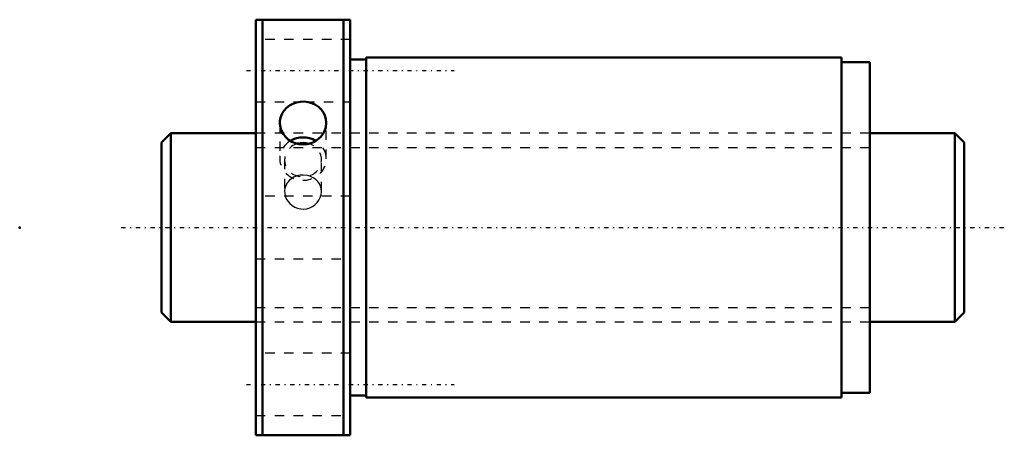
# Model space of a CAD drawing. Header units: millimetres. Extents: x -25 to 79, y -22 to 22.
import ezdxf

# ---------------------------------------------------------------- set-up
doc = ezdxf.new("R2010")
doc.units = ezdxf.units.MM
doc.linetypes.add('Center', pattern=[1.5, 0.45, -0.5, 0.05, -0.5])
doc.linetypes.add('Dashed', pattern=[2, 1, -1])
for name, color, linetype, lineweight in [('2d ConnectionPoints', 7, 'Continuous', 50), ('AM_0', 7, 'Continuous', 50), ('AM_5', 3, 'Continuous', 25), ('AM_7', 7, 'Center', 25), ('AM_9', 6, 'Dashed', 25)]:
    doc.layers.add(name, color=color, linetype=linetype, lineweight=lineweight)

# ---------------------------------------------------------------- blocks, each defined once
blk = doc.blocks.new('1_SDA_V_serieSDA2030V_2nut_0_in_SDA2030V_2G0_85LC0_0G000__0')
at = {"layer": 'AM_0'}
for p, q in [((0, 22), (0, -22)), ((10, 22), (0, 22)), ((0.7, 22), (0.7, -22)), ((9.3, 22), (9.3, -22)), ((10, 22), (10, -22)), ((11.7, 17.8), (10, 17.8)), ((11.7, 18), (11.7, -18)), ((62, 18), (11.7, 18)), ((62, 18), (62, -18)), ((65, 17.5), (62, 17.5)), ((65, 17.5), (65, -17.5)), ((62, -17.5), (65, -17.5)), ((10, -17.8), (11.7, -17.8)), ((11.7, -18), (62, -18)), ((0, -22), (10, -22))]:
    blk.add_line(p, q, dxfattribs=at)
for points in [[(7.46, 11.1), (7.42, 11.48), (7.32, 11.84), (7.15, 12.19), (6.92, 12.5), (6.64, 12.77), (6.31, 12.99), (5.94, 13.16), (5.54, 13.28), (5.13, 13.33), (4.72, 13.31), (4.31, 13.24), (3.93, 13.11), (3.57, 12.92), (3.26, 12.68), (2.99, 12.4), (2.78, 12.07), (2.64, 11.72), (2.56, 11.34), (2.54, 11.1)], [(2.54, 11.1), (2.55, 10.96), (2.61, 10.58), (2.73, 10.22), (2.92, 9.87), (3.17, 9.56), (3.47, 9.29), (3.82, 9.08), (4.2, 8.92), (4.6, 8.82), (5.01, 8.79), (5.42, 8.82), (5.82, 8.92), (6.2, 9.08), (6.54, 9.3), (6.84, 9.57), (7.09, 9.89), (7.28, 10.23), (7.4, 10.6), (7.46, 11.1)]]:
    blk.add_lwpolyline(points, dxfattribs=at)
for centre, major_axis, start_param, end_param in [((5, 7.27), (-2.46, 0), 4.13855, 5.287389), ((5, 7.16), (-1.95, 0), 4.400247, 5.02179)]:
    blk.add_ellipse(centre, major_axis=major_axis, ratio=0.92388, start_param=start_param, end_param=end_param, dxfattribs=at)
at = {"layer": 'AM_7'}
for p, q in [((-1, 16.62), (21, 16.62)), ((-1, -16.62), (21, -16.62))]:
    blk.add_line(p, q, dxfattribs=at)
at = {"layer": 'AM_9'}
for p, q in [((10, 19.92), (0, 19.92)), ((0, 13.32), (4.8, 13.32)), ((5.2, 13.32), (10, 13.32)), ((2.54, 11.1), (2.54, 7.27)), ((7.46, 7.27), (7.46, 11.1)), ((65, 10), (0, 10)), ((3.05, 7.16), (3.05, 3.83)), ((6.95, 3.83), (6.95, 7.16)), ((10, 3.3), (0, 3.3)), ((0, -3.3), (10, -3.3)), ((0, -10), (65, -10)), ((10, -13.32), (0, -13.32)), ((0, -19.92), (10, -19.92))]:
    blk.add_line(p, q, dxfattribs=at)
for points in [[(4.36, 5.46), (4.07, 5.35), (3.8, 5.2), (3.56, 5.01), (3.36, 4.78), (3.21, 4.52), (3.1, 4.23), (3.05, 3.94), (3.05, 3.83)], [(5, 5.55), (4.68, 5.53), (4.36, 5.46), (4.36, 5.46)], [(5.61, 5.47), (5.48, 5.5), (5, 5.55)], [(6.95, 3.83), (6.93, 4.09), (6.85, 4.38), (6.73, 4.64), (6.56, 4.88), (6.34, 5.09), (6.09, 5.27), (5.8, 5.41), (5.61, 5.47)], [(3.05, 3.83), (3.06, 3.63), (3.12, 3.34), (3.23, 3.05), (3.39, 2.78), (3.6, 2.54), (3.84, 2.33), (4.13, 2.16), (4.43, 2.04), (4.76, 1.97), (5.08, 1.95), (5.41, 1.99), (5.71, 2.09), (6, 2.23), (6.26, 2.41), (6.5, 2.64), (6.68, 2.9), (6.83, 3.19), (6.91, 3.48), (6.95, 3.79), (6.95, 3.83)]]:
    blk.add_lwpolyline(points, dxfattribs=at)
for centre, major_axis, start_param, end_param in [((5, 7.27), (-2.46, 0), 5.287389, 10.421736), ((5, 7.16), (-1.95, 0), 5.02179, 10.683432)]:
    blk.add_ellipse(centre, major_axis=major_axis, ratio=0.92388, start_param=start_param, end_param=end_param, dxfattribs=at)
blk = doc.blocks.new('2_000SDA2030V_20Shaft_0_in_SDA2030V_2G0_85LC0_0G000__0')
at = {"layer": 'AM_0'}
for p, q in [((-9, 10), (-10, 9)), ((0, 10), (-9, 10)), ((-9, 10), (-9, -10)), ((74, 10), (65, 10)), ((75, 9), (74, 10)), ((74, 10), (74, -10)), ((-10, 9), (-10, -9)), ((75, 9), (75, -9)), ((-10, -9), (-9, -10)), ((74, -10), (75, -9)), ((-9, -10), (0, -10)), ((65, -10), (74, -10))]:
    blk.add_line(p, q, dxfattribs=at)
at = {"layer": 'AM_5', "linetype": 'Dashed'}
for p, q in [((0, 8.4665), (65, 8.4665)), ((0, -8.4665), (65, -8.4665))]:
    blk.add_line(p, q, dxfattribs=at)
at = {"layer": 'AM_7'}
blk.add_line((-14.25, 0), (79.25, 0), dxfattribs=at)
at = {"layer": 'AM_9'}
for p, q in [((65, 10), (0, 10)), ((0, -10), (65, -10))]:
    blk.add_line(p, q, dxfattribs=at)

msp = doc.modelspace()

# ---------------------------------------------------------------- linework, layer by layer
at = {"layer": '2d ConnectionPoints'}
for p in [(-25, 0), (0, 0), (75, 0)]:
    msp.add_point(p, dxfattribs=at)

# ---------------------------------------------------------------- block references
for name in ['1_SDA_V_serieSDA2030V_2nut_0_in_SDA2030V_2G0_85LC0_0G000__0', '2_000SDA2030V_20Shaft_0_in_SDA2030V_2G0_85LC0_0G000__0']:
    msp.add_blockref(name, (0, 0))

doc.saveas('drawing.dxf')
